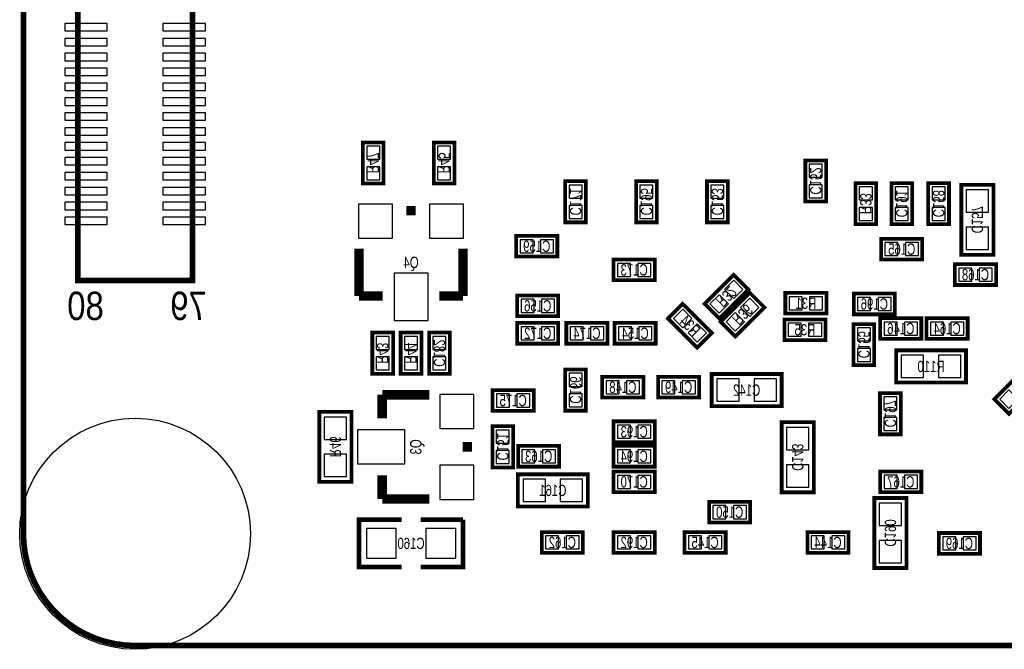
# Model space of a CAD drawing. Extents: x -0.1 to 40.1, y -0.1 to 62.1.
# Tile 1 of 6: x -0.1 to 26.4, y -0.1 to 16.8. Entities that reach past the tile are written whole.
import ezdxf
from ezdxf.enums import TextEntityAlignment as Align

# ---------------------------------------------------------------- set-up
doc = ezdxf.new("R2010")
doc.units = 0
doc.layers.add('DXF', color=150, linetype='CONTINUOUS')

msp = doc.modelspace()

# ---------------------------------------------------------------- linework, layer by layer
at = {"layer": 'DXF', "const_width": 0.1524}
msp.add_lwpolyline([(36.999926, 61.999876), (2.999994, 61.999876, 0.414214), (0, 58.999882), (0, 2.999994, 0.414214), (2.999994, 0), (36.999926, 0, 0.414214), (39.99992, 2.999994), (39.99992, 58.999882, 0.414214), (36.999926, 61.999876)], format="xyb", dxfattribs=at)
at = {"layer": 'DXF'}
for points, const_width in [([(1.459992, 28.599943), (1.459992, 9.79993), (4.539996, 9.79993), (4.539996, 28.599943), (1.459992, 28.599943)], 0.150012), ([(9.560484, 13.506501), (9.676486, 13.506501), (9.676486, 12.401499), (9.119489, 12.401499), (9.119489, 13.506501), (9.560484, 13.506501)], 0.1), ([(11.465484, 13.506475), (11.581486, 13.506475), (11.581486, 12.401474), (11.024489, 12.401474), (11.024489, 13.506475), (11.465484, 13.506475)], 0.1), ([(21.447684, 13.023875), (21.563686, 13.023875), (21.563686, 11.918874), (21.006689, 11.918874), (21.006689, 13.023875), (21.447684, 13.023875)], 0.1), ([(14.671116, 11.360125), (14.555114, 11.360125), (14.555114, 12.465126), (15.112111, 12.465126), (15.112111, 11.360125), (14.671116, 11.360125)], 0.1), ([(16.576116, 11.360125), (16.460114, 11.360125), (16.460114, 12.465126), (17.017111, 12.465126), (17.017111, 11.360125), (16.576116, 11.360125)], 0.1), ([(18.481116, 11.360099), (18.365114, 11.360099), (18.365114, 12.465101), (18.922111, 12.465101), (18.922111, 11.360099), (18.481116, 11.360099)], 0.1), ([(22.468916, 11.309299), (22.352914, 11.309299), (22.352914, 12.414301), (22.909911, 12.414301), (22.909911, 11.309299), (22.468916, 11.309299)], 0.1), ([(23.434116, 11.309325), (23.318114, 11.309325), (23.318114, 12.414326), (23.875111, 12.414326), (23.875111, 11.309325), (23.434116, 11.309325)], 0.1), ([(24.424716, 11.309325), (24.308714, 11.309325), (24.308714, 12.414326), (24.865711, 12.414326), (24.865711, 11.309325), (24.424716, 11.309325)], 0.1), ([(26.0604, 10.4902), (26.0604, 12.3698), (25.1968, 12.3698), (25.1968, 10.4902), (26.0604, 10.4902)], 0.1016), ([(10.287, 11.6713), (10.541, 11.6713)], 0.254), ([(14.344675, 10.556316), (14.344675, 10.440314), (13.239674, 10.440314), (13.239674, 10.997311), (14.344675, 10.997311), (14.344675, 10.556316)], 0.1), ([(23.044125, 10.805084), (23.044125, 10.921086), (24.149126, 10.921086), (24.149126, 10.364089), (23.044125, 10.364089), (23.044125, 10.805084)], 0.1), ([(9.017, 9.3853), (9.017, 10.6553)], 0.254), ([(11.811, 9.3853), (11.811, 10.6553)], 0.254), ([(15.855925, 10.246284), (15.855925, 10.362286), (16.960926, 10.362286), (16.960926, 9.805289), (15.855925, 9.805289), (15.855925, 10.246284)], 0.1), ([(25.025325, 10.119284), (25.025325, 10.235286), (26.130326, 10.235286), (26.130326, 9.678289), (25.025325, 9.678289), (25.025325, 10.119284)], 0.1), ([(18.381701, 9.091066), (18.299684, 9.173083), (19.081039, 9.954438), (19.474891, 9.560585), (18.693536, 8.779231), (18.381701, 9.091066)], 0.1), ([(18.813501, 8.608466), (18.731484, 8.690483), (19.512839, 9.471838), (19.906691, 9.077985), (19.125336, 8.296631), (18.813501, 8.608466)], 0.1), ([(9.652, 9.3853), (9.017, 9.3853)], 0.254), ([(11.176, 9.3853), (11.811, 9.3853)], 0.254), ([(14.370075, 8.956116), (14.370075, 8.840114), (13.265074, 8.840114), (13.265074, 9.397111), (14.370075, 9.397111), (14.370075, 8.956116)], 0.1), ([(20.468946, 9.35134), (20.468946, 9.467342), (21.573947, 9.467342), (21.573947, 8.910345), (20.468946, 8.910345), (20.468946, 9.35134)], 0.1), ([(22.307525, 9.331884), (22.307525, 9.447886), (23.412526, 9.447886), (23.412526, 8.890889), (22.307525, 8.890889), (22.307525, 9.331884)], 0.1), ([(18.182793, 8.079638), (18.100751, 7.997596), (17.319396, 8.778951), (17.713249, 9.172804), (18.494604, 8.391449), (18.182793, 8.079638)], 0.1), ([(20.443546, 8.64014), (20.443546, 8.756142), (21.548547, 8.756142), (21.548547, 8.199145), (20.443546, 8.199145), (20.443546, 8.64014)], 0.1), ([(24.123675, 8.346516), (24.123675, 8.230514), (23.018674, 8.230514), (23.018674, 8.787511), (24.123675, 8.787511), (24.123675, 8.346516)], 0.1), ([(25.368275, 8.346516), (25.368275, 8.230514), (24.263274, 8.230514), (24.263274, 8.787511), (25.368275, 8.787511), (25.368275, 8.346516)], 0.1), ([(14.370075, 8.219516), (14.370075, 8.103514), (13.265074, 8.103514), (13.265074, 8.660511), (14.370075, 8.660511), (14.370075, 8.219516)], 0.1), ([(15.690875, 8.219516), (15.690875, 8.103514), (14.585874, 8.103514), (14.585874, 8.660511), (15.690875, 8.660511), (15.690875, 8.219516)], 0.1), ([(15.881325, 8.544484), (15.881325, 8.660486), (16.986326, 8.660486), (16.986326, 8.103489), (15.881325, 8.103489), (15.881325, 8.544484)], 0.1), ([(22.418116, 7.524725), (22.302114, 7.524725), (22.302114, 8.629726), (22.859111, 8.629726), (22.859111, 7.524725), (22.418116, 7.524725)], 0.1), ([(9.814484, 8.401101), (9.930486, 8.401101), (9.930486, 7.296099), (9.373489, 7.296099), (9.373489, 8.401101), (9.814484, 8.401101)], 0.1), ([(10.576484, 8.401101), (10.692486, 8.401101), (10.692486, 7.296099), (10.135489, 7.296099), (10.135489, 8.401101), (10.576484, 8.401101)], 0.1), ([(11.338484, 8.401101), (11.454486, 8.401101), (11.454486, 7.296099), (10.897489, 7.296099), (10.897489, 8.401101), (11.338484, 8.401101)], 0.1), ([(25.3238, 7.9248), (23.4442, 7.9248), (23.4442, 7.0612), (25.3238, 7.0612), (25.3238, 7.9248)], 0.1016), ([(14.996084, 7.410475), (15.112086, 7.410475), (15.112086, 6.305474), (14.555089, 6.305474), (14.555089, 7.410475), (14.996084, 7.410475)], 0.1), ([(27.175562, 7.082993), (27.257604, 7.000951), (26.476249, 6.219596), (26.082396, 6.613449), (26.863751, 7.394804), (27.175562, 7.082993)], 0.1), ([(15.551125, 7.096684), (15.551125, 7.212686), (16.656126, 7.212686), (16.656126, 6.655689), (15.551125, 6.655689), (15.551125, 7.096684)], 0.1), ([(17.049725, 7.096684), (17.049725, 7.212686), (18.154726, 7.212686), (18.154726, 6.655689), (17.049725, 6.655689), (17.049725, 7.096684)], 0.1), ([(18.4912, 6.4262), (20.3708, 6.4262), (20.3708, 7.2898), (18.4912, 7.2898), (18.4912, 6.4262)], 0.1016), ([(12.604725, 6.741084), (12.604725, 6.857086), (13.709726, 6.857086), (13.709726, 6.300089), (12.604725, 6.300089), (12.604725, 6.741084)], 0.1), ([(9.6393, 6.096), (9.6393, 6.731)], 0.254), ([(9.6393, 6.731), (10.9093, 6.731)], 0.254), ([(23.454284, 6.775475), (23.570286, 6.775475), (23.570286, 5.670474), (23.013289, 5.670474), (23.013289, 6.775475), (23.454284, 6.775475)], 0.1), ([(8.8138, 4.3942), (8.8138, 6.2738), (7.9502, 6.2738), (7.9502, 4.3942), (8.8138, 4.3942)], 0.1016), ([(12.715316, 4.781525), (12.599314, 4.781525), (12.599314, 5.886526), (13.156311, 5.886526), (13.156311, 4.781525), (12.715316, 4.781525)], 0.1), ([(15.855925, 5.902884), (15.855925, 6.018886), (16.960926, 6.018886), (16.960926, 5.461889), (15.855925, 5.461889), (15.855925, 5.902884)], 0.1), ([(21.2344, 4.1148), (21.2344, 5.9944), (20.3708, 5.9944), (20.3708, 4.1148), (21.2344, 4.1148)], 0.1016), ([(11.9253, 5.461), (11.9253, 5.207)], 0.254), ([(14.395475, 4.917516), (14.395475, 4.801514), (13.290474, 4.801514), (13.290474, 5.358511), (14.395475, 5.358511), (14.395475, 4.917516)], 0.1), ([(15.855925, 5.242484), (15.855925, 5.358486), (16.960926, 5.358486), (16.960926, 4.801489), (15.855925, 4.801489), (15.855925, 5.242484)], 0.1), ([(9.6393, 4.572), (9.6393, 3.937)], 0.254), ([(13.2842, 3.7338), (15.1638, 3.7338), (15.1638, 4.5974), (13.2842, 4.5974), (13.2842, 3.7338)], 0.1016), ([(15.855925, 4.556684), (15.855925, 4.672686), (16.960926, 4.672686), (16.960926, 4.115689), (15.855925, 4.115689), (15.855925, 4.556684)], 0.1), ([(24.123675, 4.231716), (24.123675, 4.115714), (23.018674, 4.115714), (23.018674, 4.672711), (24.123675, 4.672711), (24.123675, 4.231716)], 0.1), ([(9.6393, 3.937), (10.9093, 3.937)], 0.254), ([(23.7236, 2.0828), (23.7236, 3.9624), (22.86, 3.9624), (22.86, 2.0828), (23.7236, 2.0828)], 0.1016), ([(18.421325, 3.743884), (18.421325, 3.859886), (19.526326, 3.859886), (19.526326, 3.302889), (18.421325, 3.302889), (18.421325, 3.743884)], 0.1), ([(10.16, 3.3782), (9.017, 3.3782), (9.017, 2.1082), (10.16, 2.1082)], 0.127), ([(10.668, 2.1082), (11.811, 2.1082), (11.811, 3.3782)], 0.127), ([(11.811, 3.3782), (10.668, 3.3782)], 0.127), ([(13.925525, 2.931084), (13.925525, 3.047086), (15.030526, 3.047086), (15.030526, 2.490089), (13.925525, 2.490089), (13.925525, 2.931084)], 0.1), ([(16.960875, 2.606116), (16.960875, 2.490114), (15.855874, 2.490114), (15.855874, 3.047111), (16.960875, 3.047111), (16.960875, 2.606116)], 0.1), ([(18.865875, 2.606116), (18.865875, 2.490114), (17.760874, 2.490114), (17.760874, 3.047111), (18.865875, 3.047111), (18.865875, 2.606116)], 0.1), ([(21.062925, 2.931084), (21.062925, 3.047086), (22.167926, 3.047086), (22.167926, 2.490089), (21.062925, 2.490089), (21.062925, 2.931084)], 0.1), ([(25.698475, 2.580716), (25.698475, 2.464714), (24.593474, 2.464714), (24.593474, 3.021711), (25.698475, 3.021711), (25.698475, 2.580716)], 0.1)]:
    msp.add_lwpolyline(points, dxfattribs=dict(at, const_width=const_width))
for points in [[(2.249983, 16.699941), (1.10998, 16.699941), (1.10998, 16.499942), (2.249983, 16.499942)], [(4.890008, 16.699941), (3.750005, 16.699941), (3.750005, 16.499942), (4.890008, 16.499942)], [(2.249983, 16.299942), (1.10998, 16.299942), (1.10998, 16.099942), (2.249983, 16.099942)], [(4.890008, 16.299942), (3.750005, 16.299942), (3.750005, 16.099942), (4.890008, 16.099942)], [(2.249983, 15.899943), (1.10998, 15.899943), (1.10998, 15.699943), (2.249983, 15.699943)], [(4.890008, 15.899943), (3.750005, 15.899943), (3.750005, 15.699943), (4.890008, 15.699943)], [(2.249983, 15.499944), (1.10998, 15.499944), (1.10998, 15.299944), (2.249983, 15.299944)], [(4.890008, 15.499944), (3.750005, 15.499944), (3.750005, 15.299944), (4.890008, 15.299944)], [(2.249983, 15.099944), (1.10998, 15.099944), (1.10998, 14.899945), (2.249983, 14.899945)], [(4.890008, 15.099944), (3.750005, 15.099944), (3.750005, 14.899945), (4.890008, 14.899945)], [(2.249983, 14.699945), (1.10998, 14.699945), (1.10998, 14.499946), (2.249983, 14.499946)], [(4.890008, 14.699945), (3.750005, 14.699945), (3.750005, 14.499946), (4.890008, 14.499946)], [(2.249983, 14.299946), (1.10998, 14.299946), (1.10998, 14.099946), (2.249983, 14.099946)], [(4.890008, 14.299946), (3.750005, 14.299946), (3.750005, 14.099946), (4.890008, 14.099946)], [(2.249983, 13.899947), (1.10998, 13.899947), (1.10998, 13.699947), (2.249983, 13.699947)], [(4.890008, 13.899947), (3.750005, 13.899947), (3.750005, 13.699947), (4.890008, 13.699947)], [(2.249983, 13.499948), (1.10998, 13.499948), (1.10998, 13.299948), (2.249983, 13.299948)], [(4.890008, 13.499948), (3.750005, 13.499948), (3.750005, 13.299948), (4.890008, 13.299948)], [(9.222486, 13.054609), (9.572498, 13.054609), (9.572498, 13.404621), (9.222486, 13.404621)], [(11.127486, 13.054584), (11.477498, 13.054584), (11.477498, 13.404596), (11.127486, 13.404596)], [(2.249983, 13.099948), (1.10998, 13.099948), (1.10998, 12.899949), (2.249983, 12.899949)], [(4.890008, 13.099948), (3.750005, 13.099948), (3.750005, 12.899949), (4.890008, 12.899949)], [(2.249983, 12.699924), (1.10998, 12.699924), (1.10998, 12.499924), (2.249983, 12.499924)], [(4.890008, 12.699924), (3.750005, 12.699924), (3.750005, 12.499924), (4.890008, 12.499924)], [(9.222486, 12.504395), (9.572498, 12.504395), (9.572498, 12.854407), (9.222486, 12.854407)], [(11.127486, 12.504369), (11.477498, 12.504369), (11.477498, 12.854381), (11.127486, 12.854381)], [(21.109686, 12.571984), (21.459698, 12.571984), (21.459698, 12.921996), (21.109686, 12.921996)], [(2.249983, 12.299925), (1.10998, 12.299925), (1.10998, 12.099925), (2.249983, 12.099925)], [(4.890008, 12.299925), (3.750005, 12.299925), (3.750005, 12.099925), (4.890008, 12.099925)], [(15.009114, 12.362231), (14.659102, 12.362231), (14.659102, 12.012219), (15.009114, 12.012219)], [(16.914114, 12.362231), (16.564102, 12.362231), (16.564102, 12.012219), (16.914114, 12.012219)], [(18.819114, 12.362205), (18.469102, 12.362205), (18.469102, 12.012193), (18.819114, 12.012193)], [(21.109686, 12.021769), (21.459698, 12.021769), (21.459698, 12.371781), (21.109686, 12.371781)], [(22.806914, 12.311405), (22.456902, 12.311405), (22.456902, 11.961393), (22.806914, 11.961393)], [(23.772114, 12.311431), (23.422102, 12.311431), (23.422102, 11.961419), (23.772114, 11.961419)], [(24.762714, 12.311431), (24.412702, 12.311431), (24.412702, 11.961419), (24.762714, 11.961419)], [(25.328905, 11.630177), (25.928295, 11.630177), (25.928295, 12.229567), (25.328905, 12.229567)], [(2.249983, 11.899925), (1.10998, 11.899925), (1.10998, 11.699926), (2.249983, 11.699926)], [(4.890008, 11.899925), (3.750005, 11.899925), (3.750005, 11.699926), (4.890008, 11.699926)], [(9.0043, 11.8491), (9.0043, 10.9347), (9.9187, 10.9347), (9.9187, 11.8491)], [(10.9093, 11.8491), (10.9093, 10.9347), (11.8237, 10.9347), (11.8237, 11.8491)], [(15.009114, 11.812016), (14.659102, 11.812016), (14.659102, 11.462004), (15.009114, 11.462004)], [(16.914114, 11.812016), (16.564102, 11.812016), (16.564102, 11.462004), (16.914114, 11.462004)], [(18.819114, 11.811991), (18.469102, 11.811991), (18.469102, 11.461979), (18.819114, 11.461979)], [(22.806914, 11.761191), (22.456902, 11.761191), (22.456902, 11.411179), (22.806914, 11.411179)], [(23.772114, 11.761216), (23.422102, 11.761216), (23.422102, 11.411204), (23.772114, 11.411204)], [(24.762714, 11.761216), (24.412702, 11.761216), (24.412702, 11.411204), (24.762714, 11.411204)], [(2.249983, 11.499926), (1.10998, 11.499926), (1.10998, 11.299927), (2.249983, 11.299927)], [(4.890008, 11.499926), (3.750005, 11.499926), (3.750005, 11.299927), (4.890008, 11.299927)], [(25.328905, 10.630433), (25.928295, 10.630433), (25.928295, 11.229823), (25.328905, 11.229823)], [(13.342569, 10.894314), (13.342569, 10.544302), (13.692581, 10.544302), (13.692581, 10.894314)], [(13.892784, 10.894314), (13.892784, 10.544302), (14.242796, 10.544302), (14.242796, 10.894314)], [(23.496016, 10.467086), (23.496016, 10.817098), (23.146004, 10.817098), (23.146004, 10.467086)], [(24.046231, 10.467086), (24.046231, 10.817098), (23.696219, 10.817098), (23.696219, 10.467086)], [(16.307816, 9.908286), (16.307816, 10.258298), (15.957804, 10.258298), (15.957804, 9.908286)], [(16.858031, 9.908286), (16.858031, 10.258298), (16.508019, 10.258298), (16.508019, 9.908286)], [(25.477216, 9.781286), (25.477216, 10.131298), (25.127204, 10.131298), (25.127204, 9.781286)], [(26.027431, 9.781286), (26.027431, 10.131298), (25.677419, 10.131298), (25.677419, 9.781286)], [(9.9568, 9.9949), (9.9568, 8.7249), (10.8712, 8.7249), (10.8712, 9.9949)], [(19.329322, 9.560662), (19.081826, 9.808157), (18.83433, 9.560662), (19.081826, 9.313166)], [(13.367969, 9.294114), (13.367969, 8.944102), (13.717981, 8.944102), (13.717981, 9.294114)], [(13.918184, 9.294114), (13.918184, 8.944102), (14.268196, 8.944102), (14.268196, 9.294114)], [(18.940245, 9.171584), (18.692749, 9.41908), (18.445253, 9.171584), (18.692749, 8.924089)], [(19.761122, 9.078062), (19.513626, 9.325557), (19.26613, 9.078062), (19.513626, 8.830566)], [(20.920837, 9.013342), (20.920837, 9.363354), (20.570825, 9.363354), (20.570825, 9.013342)], [(21.471052, 9.013342), (21.471052, 9.363354), (21.12104, 9.363354), (21.12104, 9.013342)], [(22.759416, 8.993886), (22.759416, 9.343898), (22.409404, 9.343898), (22.409404, 8.993886)], [(23.309631, 8.993886), (23.309631, 9.343898), (22.959619, 9.343898), (22.959619, 8.993886)], [(17.713173, 9.027234), (17.465677, 8.779739), (17.713173, 8.532243), (17.960668, 8.779739)], [(19.372045, 8.688984), (19.124549, 8.93648), (18.877053, 8.688984), (19.124549, 8.441489)], [(13.367969, 8.557514), (13.367969, 8.207502), (13.717981, 8.207502), (13.717981, 8.557514)], [(13.918184, 8.557514), (13.918184, 8.207502), (14.268196, 8.207502), (14.268196, 8.557514)], [(14.688769, 8.557514), (14.688769, 8.207502), (15.038781, 8.207502), (15.038781, 8.557514)], [(15.238984, 8.557514), (15.238984, 8.207502), (15.588996, 8.207502), (15.588996, 8.557514)], [(16.333216, 8.206486), (16.333216, 8.556498), (15.983204, 8.556498), (15.983204, 8.206486)], [(16.883431, 8.206486), (16.883431, 8.556498), (16.533419, 8.556498), (16.533419, 8.206486)], [(18.10225, 8.638157), (17.854754, 8.390661), (18.10225, 8.143166), (18.349746, 8.390661)], [(20.895437, 8.302142), (20.895437, 8.652154), (20.545425, 8.652154), (20.545425, 8.302142)], [(21.445652, 8.302142), (21.445652, 8.652154), (21.09564, 8.652154), (21.09564, 8.302142)], [(22.756114, 8.526831), (22.406102, 8.526831), (22.406102, 8.176819), (22.756114, 8.176819)], [(23.121569, 8.684514), (23.121569, 8.334502), (23.471581, 8.334502), (23.471581, 8.684514)], [(23.671784, 8.684514), (23.671784, 8.334502), (24.021796, 8.334502), (24.021796, 8.684514)], [(24.366169, 8.684514), (24.366169, 8.334502), (24.716181, 8.334502), (24.716181, 8.684514)], [(24.916384, 8.684514), (24.916384, 8.334502), (25.266396, 8.334502), (25.266396, 8.684514)], [(9.476486, 7.949209), (9.826498, 7.949209), (9.826498, 8.299221), (9.476486, 8.299221)], [(10.238486, 7.949209), (10.588498, 7.949209), (10.588498, 8.299221), (10.238486, 8.299221)], [(11.000486, 7.949209), (11.350498, 7.949209), (11.350498, 8.299221), (11.000486, 8.299221)], [(22.756114, 7.976616), (22.406102, 7.976616), (22.406102, 7.626604), (22.756114, 7.626604)], [(9.476486, 7.398995), (9.826498, 7.398995), (9.826498, 7.749007), (9.476486, 7.749007)], [(10.238486, 7.398995), (10.588498, 7.398995), (10.588498, 7.749007), (10.238486, 7.749007)], [(11.000486, 7.398995), (11.350498, 7.398995), (11.350498, 7.749007), (11.000486, 7.749007)], [(24.183823, 7.193305), (24.183823, 7.792695), (23.584433, 7.792695), (23.584433, 7.193305)], [(25.183567, 7.193305), (25.183567, 7.792695), (24.584177, 7.792695), (24.584177, 7.193305)], [(14.658086, 6.958584), (15.008098, 6.958584), (15.008098, 7.308596), (14.658086, 7.308596)], [(18.631433, 7.157695), (18.631433, 6.558305), (19.230823, 6.558305), (19.230823, 7.157695)], [(19.631177, 7.157695), (19.631177, 6.558305), (20.230567, 6.558305), (20.230567, 7.157695)], [(16.003016, 6.758686), (16.003016, 7.108698), (15.653004, 7.108698), (15.653004, 6.758686)], [(16.553231, 6.758686), (16.553231, 7.108698), (16.203219, 7.108698), (16.203219, 6.758686)], [(17.501616, 6.758686), (17.501616, 7.108698), (17.151604, 7.108698), (17.151604, 6.758686)], [(18.051831, 6.758686), (18.051831, 7.108698), (17.701819, 7.108698), (17.701819, 6.758686)], [(12.1031, 6.7437), (11.1887, 6.7437), (11.1887, 5.8293), (12.1031, 5.8293)], [(13.056616, 6.403086), (13.056616, 6.753098), (12.706604, 6.753098), (12.706604, 6.403086)], [(13.606831, 6.403086), (13.606831, 6.753098), (13.256819, 6.753098), (13.256819, 6.403086)], [(14.658086, 6.408369), (15.008098, 6.408369), (15.008098, 6.758381), (14.658086, 6.758381)], [(23.116286, 6.323584), (23.466298, 6.323584), (23.466298, 6.673596), (23.116286, 6.673596)], [(26.227966, 6.613373), (26.475461, 6.365877), (26.722957, 6.613373), (26.475461, 6.860868)], [(8.082305, 5.534177), (8.681695, 5.534177), (8.681695, 6.133567), (8.082305, 6.133567)], [(23.116286, 5.773369), (23.466298, 5.773369), (23.466298, 6.123381), (23.116286, 6.123381)], [(16.307816, 5.564886), (16.307816, 5.914898), (15.957804, 5.914898), (15.957804, 5.564886)], [(16.858031, 5.564886), (16.858031, 5.914898), (16.508019, 5.914898), (16.508019, 5.564886)], [(20.502905, 5.254777), (21.102295, 5.254777), (21.102295, 5.854167), (20.502905, 5.854167)], [(10.2489, 5.7912), (8.9789, 5.7912), (8.9789, 4.8768), (10.2489, 4.8768)], [(13.053314, 5.783631), (12.703302, 5.783631), (12.703302, 5.433619), (13.053314, 5.433619)], [(8.082305, 4.534433), (8.681695, 4.534433), (8.681695, 5.133823), (8.082305, 5.133823)], [(13.053314, 5.233416), (12.703302, 5.233416), (12.703302, 4.883404), (13.053314, 4.883404)], [(13.393369, 5.255514), (13.393369, 4.905502), (13.743381, 4.905502), (13.743381, 5.255514)], [(13.943584, 5.255514), (13.943584, 4.905502), (14.293596, 4.905502), (14.293596, 5.255514)], [(16.307816, 4.904486), (16.307816, 5.254498), (15.957804, 5.254498), (15.957804, 4.904486)], [(16.858031, 4.904486), (16.858031, 5.254498), (16.508019, 5.254498), (16.508019, 4.904486)], [(12.1031, 4.8387), (11.1887, 4.8387), (11.1887, 3.9243), (12.1031, 3.9243)], [(20.502905, 4.255033), (21.102295, 4.255033), (21.102295, 4.854423), (20.502905, 4.854423)], [(16.307816, 4.218686), (16.307816, 4.568698), (15.957804, 4.568698), (15.957804, 4.218686)], [(16.858031, 4.218686), (16.858031, 4.568698), (16.508019, 4.568698), (16.508019, 4.218686)], [(23.121569, 4.569714), (23.121569, 4.219702), (23.471581, 4.219702), (23.471581, 4.569714)], [(23.671784, 4.569714), (23.671784, 4.219702), (24.021796, 4.219702), (24.021796, 4.569714)], [(13.424433, 4.465295), (13.424433, 3.865905), (14.023823, 3.865905), (14.023823, 4.465295)], [(14.424177, 4.465295), (14.424177, 3.865905), (15.023567, 3.865905), (15.023567, 4.465295)], [(18.873216, 3.405886), (18.873216, 3.755898), (18.523204, 3.755898), (18.523204, 3.405886)], [(19.423431, 3.405886), (19.423431, 3.755898), (19.073419, 3.755898), (19.073419, 3.405886)], [(22.992105, 3.222777), (23.591495, 3.222777), (23.591495, 3.822167), (22.992105, 3.822167)], [(10.01395, 2.34315), (10.01395, 3.14325), (9.21385, 3.14325), (9.21385, 2.34315)], [(11.61415, 2.34315), (11.61415, 3.14325), (10.81405, 3.14325), (10.81405, 2.34315)], [(14.377416, 2.593086), (14.377416, 2.943098), (14.027404, 2.943098), (14.027404, 2.593086)], [(14.927631, 2.593086), (14.927631, 2.943098), (14.577619, 2.943098), (14.577619, 2.593086)], [(15.958769, 2.944114), (15.958769, 2.594102), (16.308781, 2.594102), (16.308781, 2.944114)], [(16.508984, 2.944114), (16.508984, 2.594102), (16.858996, 2.594102), (16.858996, 2.944114)], [(17.863769, 2.944114), (17.863769, 2.594102), (18.213781, 2.594102), (18.213781, 2.944114)], [(18.413984, 2.944114), (18.413984, 2.594102), (18.763996, 2.594102), (18.763996, 2.944114)], [(21.514816, 2.593086), (21.514816, 2.943098), (21.164804, 2.943098), (21.164804, 2.593086)], [(22.065031, 2.593086), (22.065031, 2.943098), (21.715019, 2.943098), (21.715019, 2.593086)], [(24.696369, 2.918714), (24.696369, 2.568702), (25.046381, 2.568702), (25.046381, 2.918714)], [(25.246584, 2.918714), (25.246584, 2.568702), (25.596596, 2.568702), (25.596596, 2.918714)], [(22.992105, 2.223033), (23.591495, 2.223033), (23.591495, 2.822423), (22.992105, 2.822423)]]:
    msp.add_lwpolyline(points, close=True, dxfattribs=at)
msp.add_circle((2.999994, 2.999994), 3.099994, dxfattribs=at)

# ---------------------------------------------------------------- texts
at = {"layer": 'DXF', "text_generation_flag": 2, "width": 0.75}
for s, rotation, p in [('R47', 270, (9.2456, 12.954356)), ('R45', 270, (11.1506, 12.954356)), ('C152', 270, (21.1328, 12.471756)), ('C171', 270, (14.6812, 11.912956)), ('C195', 270, (16.5862, 11.912956)), ('C153', 270, (18.4912, 11.912956)), ('C191', 270, (23.4442, 11.862156)), ('C158', 270, (24.4348, 11.862156)), ('R33', 270, (22.479, 11.862156)), ('C157', 270, (25.4762, 11.430356)), ('R32', 225, (18.779744, 9.474835)), ('R36', 225, (19.211544, 8.992235)), ('R34', 315, (17.798948, 8.477733)), ('C155', 270, (22.4282, 8.077556)), ('R43', 270, (9.4996, 7.848956)), ('R44', 270, (10.2616, 7.848956)), ('C182', 270, (11.0236, 7.848956)), ('C166', 270, (14.6812, 6.858356)), ('C197', 270, (23.1394, 6.223356)), ('R46', 270, (8.2296, 5.334356)), ('C151', 270, (12.7254, 5.334356)), ('Q3', 90, (10.6934, 5.333644)), ('C143', 270, (20.6502, 5.054956)), ('C190', 270, (23.1394, 3.022956))]:
    msp.add_text(s, height=0.3048, rotation=rotation, dxfattribs=at).set_placement(p, align=Align.CENTER)
for s, p in [('C159', (13.7922, 10.5664)), ('C165', (23.5966, 10.4902)), ('Q4', (10.414, 10.1346)), ('C173', (16.4084, 9.9314)), ('C168', (25.5778, 9.8044)), ('C156', (13.8176, 8.9662)), ('R31', (21.021446, 9.036456)), ('C196', (22.86, 9.017)), ('C172', (13.8176, 8.2296)), ('C174', (15.1384, 8.2296)), ('C154', (16.4338, 8.2296)), ('R35', (20.996046, 8.325256)), ('C146', (23.5712, 8.3566)), ('C164', (24.8158, 8.3566)), ('R110', (24.384, 7.3406)), ('C148', (16.1036, 6.7818)), ('C149', (17.6022, 6.7818)), ('C142', (19.431, 6.7056)), ('C175', (13.1572, 6.4262)), ('C193', (16.4084, 5.588)), ('C163', (13.843, 4.9276)), ('C194', (16.4084, 4.9276)), ('C170', (16.4084, 4.2418)), ('C167', (23.5712, 4.2418)), ('C161', (14.224, 4.0132)), ('C150', (18.9738, 3.429)), ('C162', (14.478, 2.6162)), ('C192', (16.4084, 2.6162)), ('C145', (18.3134, 2.6162)), ('C144', (21.6154, 2.6162)), ('C160', (10.414, 2.5908)), ('C169', (25.146, 2.5908))]:
    msp.add_text(s, height=0.3048, dxfattribs=at).set_placement(p, align=Align.CENTER)
at = {"layer": 'DXF', "text_generation_flag": 2, "width": 0.866667}
for s, p in [('80', (2.159, 8.7376)), ('79', (4.9276, 8.7376))]:
    msp.add_text(s, height=0.762, dxfattribs=at).set_placement(p)

doc.saveas('drawing.dxf')
